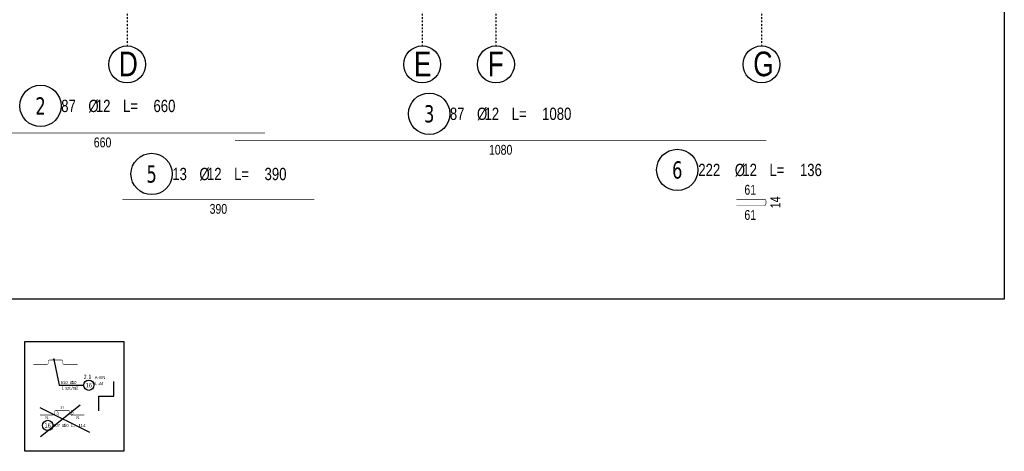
# Model space of a CAD drawing. Header units: millimetres. Extents: x 7622 to 25843, y -22705 to -15125.
# Tile 5 of 45: x 9197 to 11199, y -19126 to -18250. Entities that reach past the tile are written whole.
import ezdxf
from ezdxf.enums import TextEntityAlignment as Align

# ---------------------------------------------------------------- set-up
doc = ezdxf.new("R2010")
doc.units = ezdxf.units.MM
doc.header["$LTSCALE"] = 10
doc.linetypes.add('MO', pattern=[0.7, 0.35, -0.17, 0.01, -0.17])
doc.layers.add('BA_obw', color=230, linetype='Continuous', plot=False)
doc.layers.add('BZ_pom', color=6, linetype='Continuous', plot=False)
for name, color, linetype in [('BD_osm', 1, 'MO'), ('BD_txs', 2, 'Continuous'), ('BD_wic', 1, 'Continuous'), ('BZ_odn', 1, 'Continuous'), ('BZ_opi1', 7, 'Continuous'), ('BZ_opi2', 4, 'Continuous'), ('BZ_opi3', 30, 'Continuous'), ('BZ_opi4', 53, 'Continuous'), ('BZ_P_prz', 4, 'Continuous'), ('BZ_P_wid', 3, 'Continuous'), ('BZ_P_wyc', 134, 'Continuous'), ('BZ_wym', 1, 'Continuous')]:
    doc.layers.add(name, color=color, linetype=linetype)
doc.styles.add('BIKTBG', font='tahoma.ttf', dxfattribs={"width": 0.85})
doc.styles.add('BIKTC', font='bikromsw.shx', dxfattribs={"width": 0.85})
doc.styles.add('BIKTS', font='bikromsw.shx', dxfattribs={"width": 0.8})
doc.styles.add('BIKWYM', font='bikromsw.shx', dxfattribs={"width": 0.6})
doc.dimstyles.new('BZ_KP_25_cm', dxfattribs={"dimscale": 0.25, "dimtxt": 25, "dimasz": 1.666667, "dimexe": 24, "dimexo": 0, "dimgap": 0, "dimtad": 0, "dimdec": 1, "dimrnd": 0.5, "dimzin": 9, "dimdsep": 46, "dimtxsty": 'BIKWYM', "dimblk": 'WYM-KR', "dimblk1": 'WYM-KP', "dimblk2": 'WYM-KP', "dimsah": 1, "dimcen": 0, "dimdle": 20, "dimclrd": 256, "dimclre": 256, "dimclrt": 7, "dimadec": 0, "dimazin": 0, "dimtfac": 0.033333, "dimtdec": 1, "dimtmove": 0, "dimatfit": 3, "dimldrblk": 'WYM-KP', "dimfxl": 1, "dimtvp": 0.8, "dimtolj": 1, "dimarcsym": 0})

# ---------------------------------------------------------------- blocks, each defined once
blk = doc.blocks.new('WYM-KP')
blk.add_hatch(color=256).paths.add_polyline_path([(3, 0, 1), (-3, 0, 1)])
blk.add_circle((0, 0), 3)
blk = doc.blocks.new('WYM-KR')
at = {"linetype": 'ByBlock'}
blk.add_line((11.52, 0), (-11.52, 0), dxfattribs=at)
at = {"color": 7, "linetype": 'ByBlock'}
blk.add_line((6.24, 6.24), (-6.24, -6.24), dxfattribs=at)
blk = doc.blocks.new('bik_BlkOpPret', base_point=(1524.5, 7050.3))
at = {"layer": 'BZ_opi1', "style": 'BIKTS', "width": 0.6}
for tag, p in [('SZTUK', (1533.8, 7057.8)), ('PRZEDR_FI', (1554.7, 7057.8)), ('PRZEKROJ', (1563.3, 7057.8)), ('PRZEDR_L', (1533.8, 7024)), ('DLUGOSC', (1568.6, 7024)), ('UWAGA', (1533.8, 6997.8))]:
    blk.add_attdef(tag, p, '', height=18.8, dxfattribs=at)
at = {"layer": 'BZ_opi2', "style": 'BIKTBG', "width": 0.6}
blk.add_attdef('NUMER', text='', height=26.2, dxfattribs=at).set_placement((1620.8, 7050.3), align=Align.MIDDLE_CENTER)
at = {"layer": 'BZ_pom', "width": 0.6}
for tag, p, height, style in [('POZYCJA', (1589.3, 7087.8), 26.2, 'BIKTBG'), ('GATUNEK', (1630.2, 7087.8), 18.8, 'BIKTS'), ('METODA_L', (1639.1, 7050.3), 18.8, 'BIKTS'), ('EURO_KOD', (1663.7, 7050.3), 18.8, 'BIKTS')]:
    blk.add_attdef(tag, p, '', height=height, dxfattribs=dict(at, style=style))
at = {"layer": 'BZ_wym', "width": 0.6}
for tag, p, height, style, flags in [('PRZEDR_NR', (1533.8, 6969.6), 26.2, 'BIKTBG', 1), ('PRZEDR_SZT', (1533.8, 6941.5), 18.8, 'BIKTS', 1), ('TYP_PRETA', (1533.8, 6913.4), 18.8, 'BIKTS', 3), ('EURO_KOD_SEGMENTY', (1567.6, 6885.3), 18.8, 'BIKTS', 3), ('HAK_1', (1533.8, 6857.1), 18.8, 'BIKTS', 3), ('HAK_2', (1533.8, 6829), 18.8, 'BIKTS', 3), ('ID', (1533.8, 6800.9), 18.8, 'BIKTS', 3), ('ID_C', (1533.8, 6772.8), 18.8, 'BIKTS', 3), ('b_atr_0', (1533.8, 6744.6), 18.8, 'BIKTS', 3)]:
    blk.add_attdef(tag, p, '', height=height, dxfattribs=dict(at, style=style, flags=flags))
blk = doc.blocks.new('bik_BlkOpPretW', base_point=(-8229.3, 29338.9))
at = {"layer": 'BZ_opi2', "style": 'BIKTBG', "width": 0.8}
blk.add_attdef('NUMER', text='', height=35, dxfattribs=at).set_placement((-8167.3, 29338.9), align=Align.MIDDLE_CENTER)
at = {"layer": 'BZ_opi4', "style": 'BIKTS', "width": 0.8}
for tag, p in [('SZTUK', (-8124.3, 29326.4)), ('PRZEDR_FI', (-8050, 29326.4)), ('PRZEKROJ', (-8034.8, 29326.4)), ('PRZEDR_L', (-7979.5, 29326.4)), ('DLUGOSC', (-7917.6, 29326.4))]:
    blk.add_attdef(tag, p, '', height=25, dxfattribs=at)
at = {"layer": 'BZ_pom', "width": 0.8}
for tag, p, height, style, flags in [('POZYCJA', (-8124.3, 29288.9), 35, 'BIKTBG', 3), ('GATUNEK', (-8124.3, 29251.4), 25, 'BIKTS', 1), ('METODA_L', (-8124.3, 29176.4), 25, 'BIKTS', 3)]:
    blk.add_attdef(tag, p, '', height=height, dxfattribs=dict(at, style=style, flags=flags))
at = {"layer": 'BZ_wym', "width": 0.8}
for tag, p, height, style, flags in [('UWAGA', (-8124.3, 29213.9), 25, 'BIKTS', 1), ('TYP_PRETA', (-8124.3, 29138.9), 25, 'BIKTS', 3), ('PRZEDR_NR', (-8124.3, 29101.4), 35, 'BIKTBG', 1), ('PRZEDR_SZT', (-8124.3, 29063.9), 25, 'BIKTS', 1), ('EURO_KOD', (-8124.3, 29026.4), 25, 'BIKTS', 3), ('EURO_KOD_SEGMENTY', (-8070, 29026.4), 25, 'BIKTS', 3), ('HAK_1', (-8124.3, 28988.9), 25, 'BIKTS', 3), ('HAK_2', (-8124.3, 28951.4), 25, 'BIKTS', 3), ('ID', (-8124.3, 28913.9), 25, 'BIKTS', 3), ('ID_C', (-8124.3, 28876.4), 25, 'BIKTS', 3), ('b_atr_0', (-8124.3, 28838.9), 25, 'BIKTS', 3)]:
    blk.add_attdef(tag, p, '', height=height, dxfattribs=dict(at, style=style, flags=flags))

msp = doc.modelspace()

# ---------------------------------------------------------------- linework, layer by layer
at = {"layer": 'BA_obw'}
msp.add_lwpolyline([(7622.49, -15125.37), (11198.93, -15125.37), (11198.93, -18817.5), (7622.49, -18817.5)], close=True, dxfattribs=at)
at = {"layer": 'BD_osm'}
for points in [[(9415.21, -15430.31), (9415.21, -18302.76)], [(10015.21, -15430.31), (10015.21, -18302.76)], [(10165.21, -15430.31), (10165.21, -18302.76)], [(10705.21, -15430.31), (10705.21, -18302.76)]]:
    msp.add_lwpolyline(points, dxfattribs=at)
at = {"layer": 'BD_wic'}
for centre in [(9415.21, -18340.26), (10015.21, -18340.26), (10165.21, -18340.26), (10705.21, -18340.26)]:
    msp.add_circle(centre, 37.5, dxfattribs=at)
at = {"layer": 'BZ_odn', "color": 252}
for centre, radius in [((9239.09, -18424.64), 42), ((10029.42, -18440.64), 42), ((10533.86, -18554.7), 42), ((9464.97, -18562.9), 42), ((9253.64, -19073.81), 10.5)]:
    msp.add_circle(centre, radius, dxfattribs=at)
at = {"layer": 'BZ_odn', "lineweight": -2}
msp.add_circle((9337.22, -18992), 10.5, dxfattribs=at)
at = {"layer": 'BZ_P_prz'}
msp.add_lwpolyline([(9357.82, -19044.38), (9357.82, -19014.38), (9387.82, -19014.38), (9387.82, -18984.38)], dxfattribs=at)
at = {"layer": 'BZ_P_wid', "lineweight": -2, "const_width": 1}
msp.add_lwpolyline([(9224.52, -18950.25), (9251.52, -18950.25, 0.4142136), (9254.52, -18947.25), (9254.52, -18943.85, -0.4142136), (9257.52, -18940.85), (9281.52, -18940.85, -0.4142136), (9284.52, -18943.85), (9284.52, -18947.25, 0.4142136), (9287.52, -18950.25), (9314.52, -18950.25)], format="xyb", dxfattribs=at)
at = {"layer": 'BZ_P_wyc', "linetype": 'Continuous', "const_width": 1.2}
for points in [[(9035.21, -18479.58), (9695.21, -18479.58)], [(9634.71, -18494.58), (10714.71, -18494.58)], [(9405.71, -18614.58), (9795.71, -18614.58)]]:
    msp.add_lwpolyline(points, dxfattribs=at)
msp.add_lwpolyline([(10654.11, -18626.96), (10710.51, -18626.96, 0.4142136), (10714.11, -18623.36), (10714.11, -18617.76, 0.4142136), (10710.51, -18614.16), (10654.11, -18614.16)], format="xyb", dxfattribs=at)
at = {"layer": 'BZ_P_wyc', "linetype": 'Continuous', "lineweight": -2, "const_width": 1}
msp.add_lwpolyline([(9238.01, -19052.38), (9265.01, -19052.38, 0.4142136), (9268.01, -19049.38), (9268.01, -19045.98, -0.4142136), (9271.01, -19042.98), (9295.01, -19042.98, -0.4142136), (9298.01, -19045.98), (9298.01, -19049.38, 0.4142136), (9301.01, -19052.38), (9328.01, -19052.38)], format="xyb", dxfattribs=at)
at = {"layer": 'BZ_wym', "color": 5, "lineweight": -2}
for p, q in [((9237.57, -19037.32), (9338.37, -19087.1)), ((9238.82, -19095.88), (9319.57, -19031.88))]:
    msp.add_line(p, q, dxfattribs=at)
at = {"layer": 'BZ_wym', "color": 3, "lineweight": -2}
msp.add_lwpolyline([(9206.95, -18903.52), (9408.26, -18903.52), (9408.26, -19126.26), (9206.95, -19126.26)], close=True, dxfattribs=at)

# ---------------------------------------------------------------- block references
ref = msp.add_blockref('bik_BlkOpPretW', (9177.09, -18424.64))
ref.add_attrib('NUMER', '2', dxfattribs={"layer": 'BZ_opi2', "height": 35, "style": 'BIKTBG', "width": 0.8}).set_placement((9239.09, -18424.64), align=Align.MIDDLE_CENTER)
ref.add_attrib('SZTUK', '87', (9281.1, -18437.14), dxfattribs={"layer": 'BZ_opi4', "height": 25, "style": 'BIKTS', "width": 0.8})
ref.add_attrib('PRZEKROJ', '12', (9351.58, -18437.14), dxfattribs={"layer": 'BZ_opi4', "height": 25, "style": 'BIKTS', "width": 0.8})
ref.add_attrib('DLUGOSC', '660', (9468.72, -18437.14), dxfattribs={"layer": 'BZ_opi4', "height": 25, "style": 'BIKTS', "width": 0.8})
ref.add_attrib('PRZEDR_FI', '%%c', (9336.34, -18437.14), dxfattribs={"layer": 'BZ_opi4', "height": 25, "style": 'BIKTS', "width": 0.8})
ref.add_attrib('PRZEDR_L', 'L=', (9406.82, -18437.14), dxfattribs={"layer": 'BZ_opi4', "height": 25, "style": 'BIKTS', "width": 0.8})
ref = msp.add_blockref('bik_BlkOpPretW', (9967.42, -18440.64))
ref.add_attrib('NUMER', '3', dxfattribs={"layer": 'BZ_opi2', "height": 35, "style": 'BIKTBG', "width": 0.8}).set_placement((10029.42, -18440.64), align=Align.MIDDLE_CENTER)
ref.add_attrib('SZTUK', '87', (10071.43, -18453.14), dxfattribs={"layer": 'BZ_opi4', "height": 25, "style": 'BIKTS', "width": 0.8})
ref.add_attrib('PRZEKROJ', '12', (10141.9, -18453.14), dxfattribs={"layer": 'BZ_opi4', "height": 25, "style": 'BIKTS', "width": 0.8})
ref.add_attrib('DLUGOSC', '1080', (10259.05, -18453.14), dxfattribs={"layer": 'BZ_opi4', "height": 25, "style": 'BIKTS', "width": 0.8})
ref.add_attrib('PRZEDR_FI', '%%c', (10126.66, -18453.14), dxfattribs={"layer": 'BZ_opi4', "height": 25, "style": 'BIKTS', "width": 0.8})
ref.add_attrib('PRZEDR_L', 'L=', (10197.14, -18453.14), dxfattribs={"layer": 'BZ_opi4', "height": 25, "style": 'BIKTS', "width": 0.8})
ref = msp.add_blockref('bik_BlkOpPretW', (10471.86, -18554.7))
ref.add_attrib('NUMER', '6', dxfattribs={"layer": 'BZ_opi2', "height": 35, "style": 'BIKTBG', "width": 0.8}).set_placement((10533.86, -18554.7), align=Align.MIDDLE_CENTER)
ref.add_attrib('SZTUK', '222', (10576.63, -18567.2), dxfattribs={"layer": 'BZ_opi4', "height": 25, "style": 'BIKTS', "width": 0.8})
ref.add_attrib('PRZEKROJ', '12', (10666.15, -18567.2), dxfattribs={"layer": 'BZ_opi4', "height": 25, "style": 'BIKTS', "width": 0.8})
ref.add_attrib('DLUGOSC', '136', (10783.29, -18567.2), dxfattribs={"layer": 'BZ_opi4', "height": 25, "style": 'BIKTS', "width": 0.8})
ref.add_attrib('PRZEDR_FI', '%%c', (10650.91, -18567.2), dxfattribs={"layer": 'BZ_opi4', "height": 25, "style": 'BIKTS', "width": 0.8})
ref.add_attrib('PRZEDR_L', 'L=', (10721.39, -18567.2), dxfattribs={"layer": 'BZ_opi4', "height": 25, "style": 'BIKTS', "width": 0.8})
ref = msp.add_blockref('bik_BlkOpPretW', (9402.97, -18562.9))
ref.add_attrib('NUMER', '5', dxfattribs={"layer": 'BZ_opi2', "height": 35, "style": 'BIKTBG', "width": 0.8}).set_placement((9464.97, -18562.9), align=Align.MIDDLE_CENTER)
ref.add_attrib('SZTUK', '13', (9506.99, -18575.4), dxfattribs={"layer": 'BZ_opi4', "height": 25, "style": 'BIKTS', "width": 0.8})
ref.add_attrib('PRZEKROJ', '12', (9577.46, -18575.4), dxfattribs={"layer": 'BZ_opi4', "height": 25, "style": 'BIKTS', "width": 0.8})
ref.add_attrib('DLUGOSC', '390', (9694.61, -18575.4), dxfattribs={"layer": 'BZ_opi4', "height": 25, "style": 'BIKTS', "width": 0.8})
ref.add_attrib('PRZEDR_FI', '%%c', (9562.22, -18575.4), dxfattribs={"layer": 'BZ_opi4', "height": 25, "style": 'BIKTS', "width": 0.8})
ref.add_attrib('PRZEDR_L', 'L=', (9632.7, -18575.4), dxfattribs={"layer": 'BZ_opi4', "height": 25, "style": 'BIKTS', "width": 0.8})
at = {"lineweight": -2}
ref = msp.add_blockref('bik_BlkOpPret', (9277.19, -18992), dxfattribs=at)
ref.add_attrib('NUMER', '16', dxfattribs={"layer": 'BZ_opi2', "lineweight": -2, "height": 8.75, "style": 'BIKTBG', "width": 0.8}).set_placement((9337.22, -18992), align=Align.MIDDLE_CENTER)
ref.add_attrib('POZYCJA', '2.1', (9326.72, -18979.5), dxfattribs={"layer": 'BZ_pom', "lineweight": -2, "height": 8.75, "style": 'BIKTBG', "width": 0.8})
ref.add_attrib('SZTUK', '510', (9280.32, -18989.5), dxfattribs={"layer": 'BZ_opi1', "lineweight": -2, "height": 6.25, "style": 'BIKTS', "width": 0.8})
ref.add_attrib('GATUNEK', 'A-IIIN', (9349.36, -18979.5), dxfattribs={"layer": 'BZ_pom', "lineweight": -2, "height": 6.25, "style": 'BIKTS', "width": 0.8})
ref.add_attrib('PRZEKROJ', '10', (9302.7, -18989.5), dxfattribs={"layer": 'BZ_opi1', "lineweight": -2, "height": 6.25, "style": 'BIKTS', "width": 0.8})
ref.add_attrib('UWAGA', '1 szt./m2', (9282.19, -19000.75), dxfattribs={"layer": 'BZ_opi1', "lineweight": -2, "height": 6.25, "style": 'BIKTS', "width": 0.8})
ref.add_attrib('METODA_L', 'A', (9347.19, -18992), dxfattribs={"layer": 'BZ_pom', "lineweight": -2, "height": 6.25, "style": 'BIKTS', "width": 0.8})
ref.add_attrib('PRZEDR_FI', '%%c', (9298.89, -18989.5), dxfattribs={"layer": 'BZ_opi1', "lineweight": -2, "height": 6.25, "style": 'BIKTS', "width": 0.8})
ref.add_attrib('EURO_KOD', '44', (9356.24, -18992), dxfattribs={"layer": 'BZ_pom', "lineweight": -2, "height": 6.25, "style": 'BIKTS', "oblique": 18, "width": 0.8})
ref = msp.add_blockref('bik_BlkOpPretW', (9238.14, -19073.81))
ref.add_attrib('NUMER', '16', dxfattribs={"layer": 'BZ_opi2', "height": 8.75, "style": 'BIKTBG', "width": 0.8}).set_placement((9253.64, -19073.81), align=Align.MIDDLE_CENTER)
ref.add_attrib('SZTUK', '507', (9264.52, -19076.94), dxfattribs={"layer": 'BZ_opi4', "height": 6.25, "style": 'BIKTS', "width": 0.8})
ref.add_attrib('PRZEKROJ', '10', (9286.9, -19076.94), dxfattribs={"layer": 'BZ_opi4', "height": 6.25, "style": 'BIKTS', "width": 0.8})
ref.add_attrib('DLUGOSC', '114', (9316.18, -19076.94), dxfattribs={"layer": 'BZ_opi4', "height": 6.25, "style": 'BIKTS', "width": 0.8})
ref.add_attrib('PRZEDR_FI', '%%c', (9283.09, -19076.94), dxfattribs={"layer": 'BZ_opi4', "height": 6.25, "style": 'BIKTS', "width": 0.8})
ref.add_attrib('PRZEDR_L', 'L=', (9300.71, -19076.94), dxfattribs={"layer": 'BZ_opi4', "height": 6.25, "style": 'BIKTS', "width": 0.8})

# ---------------------------------------------------------------- texts
at = {"layer": 'BD_txs', "style": 'BIKTS', "width": 0.8}
for s, p in [('D', (9398.39, -18364.33)), ('E', (9998.39, -18364.33)), ('F', (10148.39, -18364.33)), ('G', (10688.39, -18364.33))]:
    msp.add_text(s, height=50, dxfattribs=at).set_placement(p)
at = {"layer": 'BZ_opi3', "style": 'BIKTC', "width": 0.8}
for s, height, p in [('660', 20, (9365.21, -18498.78)), ('1080', 20, (10174.71, -18513.78)), ('390', 20, (9600.71, -18633.78)), ('61', 20, (10682.31, -18646.16)), ('31', 5, (9283.01, -19037.48)), ('31', 5, (9251.51, -19057.88)), ('31', 5, (9314.51, -19057.88))]:
    msp.add_text(s, height=height, dxfattribs=at).set_placement(p, align=Align.MIDDLE_CENTER)
for s, height, rotation, p in [('61', 20, 359.99985, (10682.31, -18594.96)), ('14', 20, 90, (10733.31, -18620.56)), ('10,4', 5, 90, (9273.51, -19048.68)), ('10,4', 5, 89.99985, (9303.51, -19048.68))]:
    msp.add_text(s, height=height, rotation=rotation, dxfattribs=at).set_placement(p, align=Align.MIDDLE_CENTER)

# ---------------------------------------------------------------- leaders
at = {"layer": 'BZ_odn', "lineweight": -2}
msp.add_leader([(9266.14, -18939.67), (9277.19, -18992), (9326.72, -18992)], dimstyle='BZ_KP_25_cm', dxfattribs=at)

doc.saveas('drawing.dxf')
